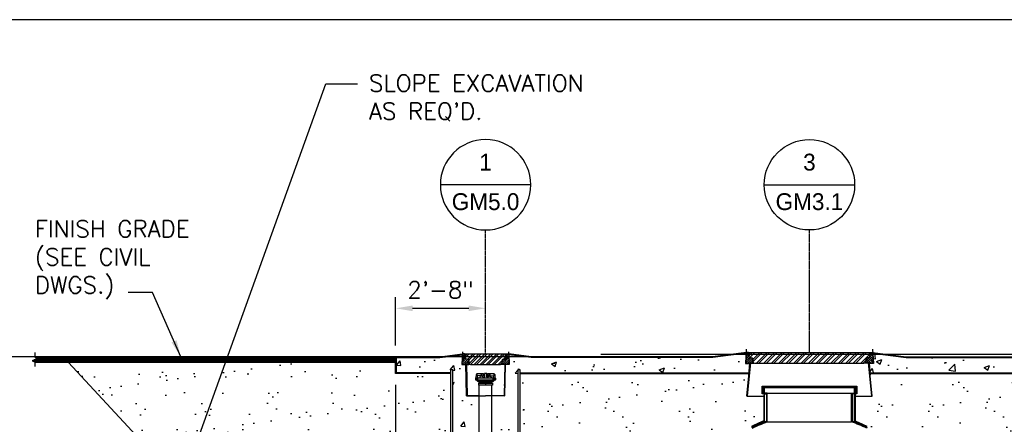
# Model space of a CAD drawing. Extents: x -169 to 7270, y -140 to 2984.
# Tile 139 of 256: x 1240 to 1591, y 396 to 540. Entities that reach past the tile are written whole.
import ezdxf
from ezdxf.enums import TextEntityAlignment as Align

# ---------------------------------------------------------------- set-up
doc = ezdxf.new("R2010")
doc.units = 0
doc.header["$MEASUREMENT"] = 0
doc.header["$PDSIZE"] = 1
doc.linetypes.add('CENTER1', pattern=[0.6625, 0.5, -0.075, 0.0125, -0.075])
doc.layers.get('0').update_dxf_attribs({"color": 255, "linetype": 'CONTINUOUS'})
doc.layers.get('DEFPOINTS').update_dxf_attribs({"linetype": 'CONTINUOUS'})
for name, color, linetype in [('ADAPTOR-RING', 3, 'CONTINUOUS'), ('BENTONITE', 3, 'CONTINUOUS'), ('CENTERLINE', 3, 'CENTER1'), ('CONCRETE-HATCH', 2, 'CONTINUOUS'), ('DIM', 3, 'CONTINUOUS'), ('FREEZE-OUTLINE-TITLES', 60, 'CONTINUOUS'), ('FRP-SUMP', 2, 'CONTINUOUS'), ('MONITOR-WELL-COVER', 2, 'CONTINUOUS'), ('MONITOR-WELL-MANHOLE', 2, 'CONTINUOUS'), ('MONITOR-WELL-MANHOLE-HATCH', 7, 'CONTINUOUS'), ('PEAGRAVEL-HATCH', 3, 'CONTINUOUS'), ('PVC-4', 4, 'CONTINUOUS'), ('TAG', 3, 'CONTINUOUS'), ('TANK-HOLE', 5, 'CONTINUOUS'), ('TANK-MANHOLE-40', 2, 'CONTINUOUS'), ('TANK-MANHOLE-COVER-40', 2, 'CONTINUOUS'), ('TANK-MANHOLE-COVER-HATCH-40', 252, 'CONTINUOUS'), ('TANK-MANHOLE-HATCH-40', 7, 'CONTINUOUS'), ('TANK-SLAB', 6, 'CONTINUOUS'), ('TEXT', 3, 'CONTINUOUS'), ('WELL-CAP', 3, 'CONTINUOUS')]:
    doc.layers.add(name, color=color, linetype=linetype)
doc.layers.add('FREEZE-LINES', color=8, linetype='CONTINUOUS', plot=False)
doc.styles.add('SIMPFRAC', font='simpfrac')
doc.styles.add('SIMPLEX', font='simplex')
doc.dimstyles.new('DIM64', dxfattribs={"dimscale": 64, "dimtxt": 0.09375, "dimasz": 0.09375, "dimexe": 0.0625, "dimexo": 0.0625, "dimgap": 0.046875, "dimtad": 1, "dimdec": 4, "dimzin": 3, "dimdsep": 46, "dimlunit": 4, "dimtxsty": 'SIMPLEX', "dimcen": 0, "dimclrd": 256, "dimclre": 256, "dimclrt": 256, "dimadec": 0, "dimazin": 0, "dimtfac": 1, "dimtdec": 4, "dimtmove": 0, "dimatfit": 3, "dimfxl": 1, "dimfrac": 2, "dimtolj": 1, "dimtzin": 0, "dimarcsym": 0})
pattern_1 = [(45, (1435.6822, 461.54994), (-0.3535534, 0.3535534), [])]

# ---------------------------------------------------------------- blocks, each defined once
blk = doc.blocks.new('KEY-DETAIL')
blk.add_line((-0.1911, 0), (0.1911, 0))
blk.add_circle((0, 0), 0.1911)
at = {"style": 'SIMPFRAC'}
for tag, p in [('DETAIL', (0, 0.1314)), ('SHEET', (0, -0.0358))]:
    blk.add_attdef(tag, text='', height=0.0781, dxfattribs=at).set_placement(p, align=Align.TOP_CENTER)
blk = doc.blocks.new('*D12')
at = {"layer": 'DEFPOINTS', "color": 0, "transparency": 16777216}
for p in [(1209.11, 420.01), (1245.62, 420.01), (1485.76, 353.51)]:
    blk.add_point(p, dxfattribs=at)
at = {"layer": 'DIM', "lineweight": -2, "transparency": 16777216}
for p, q in [((1241.62, 420.01), (1205.11, 420.01)), ((1209.11, 359.51), (1209.11, 414.01)), ((1481.76, 353.51), (1205.11, 353.51))]:
    blk.add_line(p, q, dxfattribs=at)
at = {"layer": 'DIM', "transparency": 16777216}
for points in [[(1208.11, 414.01), (1210.11, 414.01), (1209.11, 420.01)], [(1208.11, 359.51), (1210.11, 359.51), (1209.11, 353.51)]]:
    blk.add_solid(points, dxfattribs=at)
at = {"layer": 'DIM', "transparency": 16777216, "insert": (1202.54, 386.76), "char_height": 6, "attachment_point": 5, "rotation": 90, "style": 'SIMPLEX'}
blk.add_mtext('\\A1;60"', dxfattribs=at)
blk = doc.blocks.new('*D6')
at = {"layer": 'DEFPOINTS', "color": 0, "transparency": 16777216}
for p in [(1406, 437.25), (1406, 437.25), (1374, 420.01)]:
    blk.add_point(p, dxfattribs=at)
at = {"layer": 'DIM', "lineweight": -2, "transparency": 16777216}
for p, q in [((1374, 424.01), (1374, 441.25)), ((1380, 437.25), (1400, 437.25))]:
    blk.add_line(p, q, dxfattribs=at)
at = {"layer": 'DIM', "transparency": 16777216}
for points in [[(1380, 438.25), (1380, 436.25), (1374, 437.25)], [(1400, 438.25), (1400, 436.25), (1406, 437.25)]]:
    blk.add_solid(points, dxfattribs=at)
at = {"layer": 'DIM', "transparency": 16777216, "insert": (1390, 443.83), "char_height": 6, "attachment_point": 5, "style": 'SIMPLEX'}
blk.add_mtext('\\A1;2\'-8"', dxfattribs=at)
blk = doc.blocks.new('*D7')
at = {"layer": 'DEFPOINTS', "color": 0, "transparency": 16777216}
for p in [(1374, 414.01), (2010, 414.29), (1374, 136.52)]:
    blk.add_point(p, dxfattribs=at)
at = {"layer": 'DIM', "lineweight": -2, "transparency": 16777216}
for p, q in [((2010, 410.29), (2010, 132.52)), ((1374, 410.01), (1374, 132.52)), ((2004, 136.52), (1380, 136.52))]:
    blk.add_line(p, q, dxfattribs=at)
at = {"layer": 'DIM', "transparency": 16777216}
for points in [[(1380, 137.52), (1380, 135.52), (1374, 136.52)], [(2004, 137.52), (2004, 135.52), (2010, 136.52)]]:
    blk.add_solid(points, dxfattribs=at)
at = {"layer": 'DIM', "transparency": 16777216, "insert": (1692, 144.09), "char_height": 6, "attachment_point": 5, "style": 'SIMPLEX'}
blk.add_mtext('\\A1;53\'-0" (F.V. TANK SLAB)', dxfattribs=at)
blk = doc.blocks.new('*D8')
at = {"layer": 'DEFPOINTS', "color": 0, "transparency": 16777216}
for p in [(1374, 414.01), (1374, 155.02), (1422, 155.02)]:
    blk.add_point(p, dxfattribs=at)
at = {"layer": 'DIM', "lineweight": -2, "transparency": 16777216}
for p, q in [((1374, 410.01), (1374, 151.02)), ((1416, 155.02), (1380, 155.02))]:
    blk.add_line(p, q, dxfattribs=at)
at = {"layer": 'DIM', "transparency": 16777216}
for points in [[(1380, 156.02), (1380, 154.02), (1374, 155.02)], [(1416, 156.02), (1416, 154.02), (1422, 155.02)]]:
    blk.add_solid(points, dxfattribs=at)
at = {"layer": 'DIM', "transparency": 16777216, "insert": (1398, 161.59), "char_height": 6, "attachment_point": 5, "style": 'SIMPLEX'}
blk.add_mtext('\\A1;4\'-0"', dxfattribs=at)

msp = doc.modelspace()

# ---------------------------------------------------------------- hatches: boundary and pattern name
at = {"layer": 'CONCRETE-HATCH'}
h = msp.add_hatch(dxfattribs=at)
h.set_pattern_fill('AR-CONC', color=256, scale=2.67, style=0)
h.set_pattern_definition([(50, (1374.281, 417.007), (19.151, -1.6755), [2.0025, -22.0275]), (355, (1374.281, 417.007), (-3.705, 20.084), [1.602, -17.622]), (100.45, (1375.877, 416.868), (15.446, 18.408), [1.702, -18.7205]), (46.184, (1374.281, 422.347), (28.495, -4.42), [3.004, -33.041]), (96.636, (1376.656, 421.98), (24.955, 26.009), [2.553, -28.081]), (351.184, (1374.28, 422.347), (24.955, 26.01), [2.403, -26.433]), (21, (1376.951, 421.012), (15.9374, -10.75), [2.0025, -22.0275]), (326, (1376.951, 421.012), (6.497, 19.362), [1.602, -17.622]), (71.45, (1378.28, 420.117), (22.434, 8.612), [1.702, -18.7205]), (37.5, (1374.281, 417.0074), (0.3247, 8.8883), [0, -17.4084, 0, -17.889, 0, -17.6887]), (7.5, (1374.281, 417.007), (7.024, 10.5308), [0, -10.1994, 0, -17.0079, 0, -6.7417]), (327.5, (1368.327, 417.007), (14.253, -0.6022), [0, -6.675, 0, -20.826, 0, -27.6345]), (317.5, (1365.657, 417.007), (15.571, 2.6728), [0, -8.6775, 0, -13.8306, 0, -19.6245])])
h.paths.add_polyline_path([(1397.73516, 420.72205), (1389.76762, 419.72611), (1374.28125, 419.72611), (1374.28125, 414.28861), (1393.56545, 414.28861), (1393.56545, 415.39791), (1394.4092, 415.39791), (1394.4092, 394.06986), (1403.75, 394.06986), (1403.75, 406.06986), (1399.40625, 406.06986), (1399.25003, 406.06686), (1399.03576, 417.22783), (1397.55204, 417.22783)])
h = msp.add_hatch(dxfattribs=at)
h.set_pattern_fill('AR-CONC', color=256, scale=2.67, style=0)
h.set_pattern_definition([(50, (1420.25, 394.07), (19.1508, -1.6755), [2.0025, -22.0275]), (355, (1420.25, 394.07), (-3.7047, 20.0835), [1.602, -17.622]), (100.451, (1421.846, 393.93), (15.446, 18.408), [1.702, -18.7205]), (46.184, (1420.25, 399.41), (28.495, -4.4194), [3.004, -33.041]), (96.636, (1422.625, 399.042), (24.9555, 26.009), [2.553, -28.081]), (351.184, (1420.25, 399.41), (24.955, 26.009), [2.403, -26.433]), (21, (1422.92, 398.075), (15.9374, -10.75), [2.0025, -22.0275]), (326, (1422.92, 398.075), (6.4965, 19.3615), [1.602, -17.622]), (71.451, (1424.248, 397.179), (22.434, 8.6116), [1.702, -18.7205]), (37.5, (1420.25, 394.07), (0.32467, 8.88827), [0, -17.4084, 0, -17.889, 0, -17.68875]), (7.5, (1420.25, 394.07), (7.024, 10.5308), [0, -10.1994, 0, -17.0079, 0, -6.74175]), (327.5, (1414.296, 394.07), (14.25306, -0.6022), [0, -6.675, 0, -20.826, 0, -27.6345]), (317.5, (1411.626, 394.07), (15.571, 2.6728), [0, -8.6775, 0, -13.8306, 0, -19.6245])])
h.paths.add_polyline_path([(1500.12308, 417.96405), (1500.08359, 417.96405), (1500.04193, 417.72783), (1498.62567, 417.72783), (1498.80884, 421.223), (1486.8337, 419.72611), (1434.23238, 419.72611), (1414.26484, 420.72205), (1414.44796, 417.22783), (1412.96424, 417.22783), (1412.59369, 406.06686), (1412.74997, 406.06686), (1408.25, 406.06986), (1408.25, 394.06986), (1417.4717, 394.06986), (1417.4717, 415.39791), (1418.31545, 415.39791), (1418.31545, 414.28861), (1499.759, 414.28861)])
h = msp.add_hatch(dxfattribs=at)
h.set_pattern_fill('AR-CONC', color=256, scale=2.67, style=0)
h.set_pattern_definition([(50, (1542.43, 414.289), (19.1508, -1.6755), [2.0025, -22.0275]), (355, (1542.43, 414.289), (-3.7047, 20.0835), [1.602, -17.622]), (100.451, (1544.026, 414.149), (15.4462, 18.408), [1.7019, -18.7205]), (46.184, (1542.43, 419.629), (28.4953, -4.4194), [3.0038, -33.0412]), (96.636, (1544.804, 419.26), (24.9555, 26.009), [2.553, -28.0807]), (351.184, (1542.43, 419.63), (24.9555, 26.009), [2.403, -26.433]), (21, (1545.1, 418.294), (15.9374, -10.75), [2.0025, -22.0275]), (326, (1545.1, 418.294), (6.4965, 19.3615), [1.602, -17.622]), (71.451, (1546.428, 417.398), (22.434, 8.6116), [1.7019, -18.7205]), (37.5, (1542.43, 414.2886), (0.32467, 8.88827), [0, -17.4084, 0, -17.889, 0, -17.68875]), (7.5, (1542.43, 414.289), (7.02396, 10.5308), [0, -10.1994, 0, -17.0079, 0, -6.74175]), (327.5, (1536.4756, 414.2886), (14.25306, -0.6022), [0, -6.675, 0, -20.826, 0, -27.6345]), (317.5, (1533.806, 414.289), (15.5711, 2.6728), [0, -8.6775, 0, -13.8306, 0, -19.6245])])
h.paths.add_polyline_path([(1688.35044, 419.8399), (1687.87127, 419.8399), (1687.6358, 420.71738), (1679.70563, 419.72611), (1555.68812, 419.72611), (1543.72059, 421.22205), (1543.90371, 417.72783), (1542.4297, 417.72783), (1542.77038, 414.28861), (1688.35044, 414.28861)])
at = {"layer": 'FRP-SUMP'}
h = msp.add_hatch(color=256, dxfattribs=at)
edge = h.paths.add_edge_path()
edge.add_ellipse((1504.87835, 408.06131), major_axis=(0, 0.2), ratio=0.720859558, start_angle=-71.0318319, end_angle=77.3217889, ccw=False)
edge.add_line((1505.01469, 408.12631), (1505.01469, 407.9963))
edge.add_ellipse((1504.87835, 408.06131), major_axis=(0, 0.2), ratio=0.720859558, start_angle=102.6782111, end_angle=251.0318319, ccw=False)
edge.add_line((1504.73769, 408.01741), (1504.73769, 408.1052))
h = msp.add_hatch(color=256, dxfattribs=at)
edge = h.paths.add_edge_path()
edge.add_ellipse((1537.65103, 408.06131), major_axis=(0, 0.2), ratio=0.720859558, start_angle=282.6782111, end_angle=431.0318319)
edge.add_line((1537.51469, 408.12631), (1537.51469, 407.9963))
edge.add_ellipse((1537.65103, 408.06131), major_axis=(0, 0.2), ratio=0.720859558, start_angle=108.9681681, end_angle=257.3217889)
edge.add_line((1537.79169, 408.01741), (1537.79169, 408.1052))
at = {"layer": 'MONITOR-WELL-MANHOLE-HATCH'}
h = msp.add_hatch(dxfattribs=at)
h.set_pattern_fill('LINE', color=256, scale=4, angle=45, style=0)
h.set_pattern_definition(pattern_1)
h.paths.add_polyline_path([(1400.01742, 418.68422, 0.324919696), (1399.72616, 419.0439), (1398.86003, 419.27598, -0.315298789), (1398.68585, 419.48356), (1398.61626, 420.27901), (1398.53752, 420.41539), (1398.53752, 420.63334), (1398.48304, 420.94229, 0.363970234), (1398.4055, 421.00736), (1397.75011, 421.00736), (1397.55204, 417.22783), (1398.9683, 417.22783), (1399.00996, 417.46405), (1399.24618, 417.46405), (1399.28783, 417.22783), (1400.09375, 417.22783)])
h = msp.add_hatch(dxfattribs=at)
h.set_pattern_fill('STEEL', color=256, scale=12, angle=90, style=0)
h.set_pattern_definition([(45, (1376.3178, 461.55), (1.06066, -1.06066), []), (45, (1377.0678, 461.55), (1.06066, -1.06066), [])])
edge = h.paths.add_edge_path()
edge.add_line((1400.79579, 417.08019), (1411.20421, 417.08019))
edge.add_arc((1411.20421, 417.67074), 0.59055, 270, 357.0001562)
edge.add_line((1411.79395, 417.63984), (1411.85313, 418.76904))
edge.add_arc((1412.08902, 418.75668), 0.23622, 465, 537.0001562, ccw=False)
edge.add_line((1412.02789, 418.98485), (1412.9805, 419.2401))
edge.add_arc((1412.87861, 419.62039), 0.3937, 285, 353.6889707)
edge.add_line((1413.26992, 419.57711), (1413.32469, 420.07232))
edge.add_line((1413.32469, 420.07232), (1413.00973, 420.07232))
edge.add_line((1413.00973, 420.07232), (1413.00973, 420.54476))
edge.add_line((1413.00973, 420.54476), (1413.42311, 420.54476))
edge.add_line((1413.42311, 420.54476), (1413.42311, 420.91877))
edge.add_line((1413.42311, 420.91877), (1413.37197, 421.00736))
edge.add_line((1413.37197, 421.00736), (1398.62803, 421.00736))
edge.add_line((1398.62803, 421.00736), (1398.57689, 420.91877))
edge.add_line((1398.57689, 420.91877), (1398.57689, 420.54476))
edge.add_line((1398.57689, 420.54476), (1398.99027, 420.54476))
edge.add_line((1398.99027, 420.54476), (1398.99027, 420.07232))
edge.add_line((1398.99027, 420.07232), (1398.67531, 420.07232))
edge.add_line((1398.67531, 420.07232), (1398.73008, 419.57711))
edge.add_arc((1399.12139, 419.62039), 0.3937, 186.3110293, 255)
edge.add_line((1399.0195, 419.2401), (1399.97211, 418.98485))
edge.add_arc((1399.91098, 418.75668), 0.23622, 362.9998438, 435, ccw=False)
edge.add_line((1400.14687, 418.76904), (1400.20605, 417.63984))
edge.add_arc((1400.79579, 417.67074), 0.59055, 182.9998438, 270)
h = msp.add_hatch(dxfattribs=at)
h.set_pattern_fill('LINE', color=256, scale=4, angle=45, style=0)
h.set_pattern_definition(pattern_1)
h.paths.add_polyline_path([(1414.24989, 421.00736), (1413.5945, 421.00736, 0.363970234), (1413.51696, 420.94229), (1413.46248, 420.63334), (1413.46248, 420.41539), (1413.38374, 420.27901), (1413.31415, 419.48356, -0.315298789), (1413.13997, 419.27598), (1412.27384, 419.0439, 0.324919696), (1411.98258, 418.68422), (1411.90625, 417.22783), (1412.71217, 417.22783), (1412.75382, 417.46405), (1412.95055, 417.46405), (1412.99004, 417.46405), (1413.0317, 417.22783), (1414.44796, 417.22783)])
at = {"layer": 'PEAGRAVEL-HATCH'}
h = msp.add_hatch(dxfattribs=at)
h.set_pattern_fill('AR-SAND', color=256, scale=7.5, style=0)
h.set_pattern_definition([(37.5, (1257.156, 290.516), (-0.47245, 14.4512), [0, -11.4, 0, -12.75, 0, -12.1875]), (7.5, (1257.156, 290.516), (13.2733, 21.166), [0, -6.15, 0, -10.275, 0, -3.9375]), (327.5, (1247.931, 290.516), (23.3561, 0.04244), [0, -3.75, 0, -13.5, 0, -17.625]), (317.5, (1247.93, 290.516), (22.546, 6.5826), [0, -1.875, 0, -8.85, 0, -10.125])])
h.paths.add_polyline_path([(1393.10478, 414.00736), (1373.53933, 414.00736), (1373.53933, 418.00736), (1257.15573, 418.00736), (1308.37605, 362.66631), (1311.53804, 357.93595), (1312.57476, 354.25678), (1314.18167, 350.05201), (1316.2551, 345.32165), (1318.38037, 339.5401), (1321.024, 331.13056), (1323.6158, 325.8746), (1325.8981, 321.72538), (1326.77778, 319.56745), (1327.8145, 316.93948), (1329.42141, 314.3115), (1332.06504, 309.05554), (1333.62012, 304.85077), (1335.54277, 299.69604), (1337.43154, 293.87147), (1338.7536, 291.10408), (1338.99514, 290.51592), (1403.28933, 290.51592), (1403.28933, 382.06986), (1393.10478, 382.06986)])
h.paths.add_polyline_path([(1341.73044, 303.54366), (1400.73044, 303.54366), (1400.73044, 322.54366), (1341.73044, 322.54366)], flags=24)
h = msp.add_hatch(dxfattribs=at)
h.set_pattern_fill('AR-SAND', color=256, scale=7.5, style=0)
h.set_pattern_definition([(37.5, (1420.25, 381.755), (-0.4725, 14.4512), [0, -11.4, 0, -12.75, 0, -12.1875]), (7.5, (1420.25, 381.755), (13.2733, 21.166), [0, -6.15, 0, -10.275, 0, -3.9375]), (327.5, (1411.025, 381.755), (23.356, 0.0424), [0, -3.75, 0, -13.5, 0, -17.625]), (317.5, (1411.025, 381.755), (22.546, 6.5826), [0, -1.875, 0, -8.85, 0, -10.125])])
edge = h.paths.add_edge_path()
edge.add_line((1505.01432, 405.97611), (1499.12406, 405.97611))
edge.add_line((1499.12406, 405.97611), (1498.93558, 405.97611))
edge.add_line((1498.93558, 405.97611), (1499.73114, 414.00736))
edge.add_line((1499.73114, 414.00736), (1418.31545, 414.00736))
edge.add_line((1418.31545, 414.00736), (1418.31545, 382.06986))
edge.add_line((1418.31545, 382.06986), (1420.25, 382.06986))
edge.add_line((1420.25, 382.06986), (1420.25, 381.75504))
edge.add_line((1420.25, 381.75504), (1499.55757, 381.75504))
edge.add_line((1499.55757, 381.75504), (1499.55757, 393.70049))
edge.add_arc((1501.25757, 393.70049), 1.7, 105.5631391, 180, ccw=False)
edge.add_arc((1558.92828, 268.25983), 139.74129, 112.6955788, 114.5798006, ccw=False)
edge.add_line((1505.01122, 397.18065), (1505.01432, 405.97611))
h = msp.add_hatch(dxfattribs=at)
h.set_pattern_fill('AR-SAND', color=256, scale=7.5, style=0)
h.set_pattern_definition([(37.5, (1537.515, 381.755), (-0.4725, 14.451), [0, -11.4, 0, -12.75, 0, -12.1875]), (7.5, (1537.515, 381.755), (13.273, 21.166), [0, -6.15, 0, -10.275, 0, -3.9375]), (327.5, (1528.29, 381.755), (23.356, 0.0424), [0, -3.75, 0, -13.5, 0, -17.625]), (317.5, (1528.29, 381.755), (22.546, 6.583), [0, -1.875, 0, -8.85, 0, -10.125])])
h.paths.add_polyline_path([(1555.68812, 414.00736), (1542.79824, 414.00736), (1543.5938, 405.97611), (1543.40531, 405.97611), (1537.51506, 405.97611), (1537.51816, 397.18065, -0.008221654), (1541.72792, 395.33816, -0.336716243), (1542.97181, 393.70049), (1542.97181, 381.75504), (1555.68812, 381.75504)])
h = msp.add_hatch(dxfattribs=at)
h.set_pattern_fill('AR-SAND', color=256, scale=7.5, style=0)
h.set_pattern_definition([(37.5, (1555.688, 381.755), (-0.4725, 14.4512), [0, -11.4, 0, -12.75, 0, -12.1875]), (7.5, (1555.688, 381.755), (13.2733, 21.166), [0, -6.15, 0, -10.275, 0, -3.9375]), (327.5, (1546.463, 381.755), (23.3561, 0.0424), [0, -3.75, 0, -13.5, 0, -17.625]), (317.5, (1546.463, 381.755), (22.546, 6.5826), [0, -1.875, 0, -8.85, 0, -10.125])])
h.paths.add_polyline_path([(1679.00358, 414.00736), (1555.68812, 414.00736), (1555.68812, 381.75504), (1679.00358, 381.75504)])
h = msp.add_hatch(dxfattribs=at)
h.set_pattern_fill('AR-SAND', color=256, scale=7.5, style=0)
h.set_pattern_definition([(37.5, (1542.958, 351.507), (-0.47245, 14.4512), [0, -11.4, 0, -12.75, 0, -12.1875]), (7.5, (1542.958, 351.507), (13.2733, 21.166), [0, -6.15, 0, -10.275, 0, -3.9375]), (327.5, (1533.733, 351.507), (23.3561, 0.0424), [0, -3.75, 0, -13.5, 0, -17.625]), (317.5, (1533.733, 351.507), (22.546, 6.5826), [0, -1.875, 0, -8.85, 0, -10.125])])
h.paths.add_polyline_path([(1695.50755, 370.41399, -0.332318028), (1692.64159, 374.24987), (1692.64159, 400.55842), (1692.36379, 400.55842), (1692.36379, 404.33631), (1692.64159, 404.33631), (1692.64159, 409.69624), (1691.14122, 409.69624), (1691.14122, 408.79076), (1691.41902, 408.79076), (1691.41902, 405.01287), (1691.14122, 405.01287), (1691.14122, 370.77028, -0.414213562), (1687.14122, 366.77028), (1545.21745, 366.77028), (1545.21745, 366.37309), (1545.03183, 366.37309), (1545.03183, 366.41912), (1544.47495, 366.41912), (1544.47495, 366.37309), (1543.96431, 366.33738), (1543.96431, 365.9245), (1543.84056, 365.02731), (1543.22181, 365.02731), (1543.22181, 359.00736, 0.414213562), (1542.97181, 358.75736), (1542.97181, 357.75736), (1543.84102, 357.75736), (1544.07754, 357.75736), (1543.34101, 356.44212), (1543.34101, 356.04377, -0.414213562), (1543.09101, 355.79377), (1542.95755, 355.79377), (1542.95755, 351.50736), (1550.75755, 351.50736), (1551.75755, 353.50736), (1556.75755, 353.50736), (1557.75755, 351.50736), (1567.25755, 351.50736), (1568.25755, 353.50736), (1573.25755, 353.50736), (1574.25755, 351.50736), (1583.75755, 351.50736), (1584.75755, 353.50736), (1589.75755, 353.50736), (1590.75755, 351.50736), (1600.25755, 351.50736), (1601.25755, 353.50736), (1606.25755, 353.50736), (1607.25755, 351.50736), (1616.75755, 351.50736), (1617.75755, 353.50736), (1622.75755, 353.50736), (1623.75755, 351.50736), (1633.25755, 351.50736), (1634.25755, 353.50736), (1639.25755, 353.50736), (1640.25755, 351.50736), (1653.25755, 351.50736), (1654.25755, 353.50736), (1659.25755, 353.50736), (1660.25755, 351.50736), (1669.75755, 351.50736), (1670.75755, 353.50736), (1675.75755, 353.50736), (1676.75755, 351.50736), (1677.50756, 351.50736), (1677.50756, 351.75864), (1678.48256, 351.75864, 0.384851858), (1678.75755, 352.00867, 0.428474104), (1679.75936, 353.05418, -0.427581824), (1681.50754, 354.88363, -0.414102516), (1683.25755, 353.1343), (1683.25761, 352.97435, 0.414310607), (1684.25868, 352.00866, 0.387818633), (1684.53255, 351.75864), (1685.50755, 351.75864), (1685.50755, 351.50736), (1686.25755, 351.50736), (1687.25755, 353.50736), (1692.25755, 353.50736), (1693.25755, 351.50736), (1694.60835, 351.50736), (1694.60835, 351.85816, 0.414213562), (1695.25755, 352.50736), (1695.50755, 352.50736)])
at = {"layer": 'TANK-MANHOLE-COVER-HATCH-40'}
h = msp.add_hatch(dxfattribs=at)
h.set_pattern_fill('ANSI32', color=256, scale=5, style=0)
h.set_pattern_definition([(45, (1499.6505, 417.5802), (-1.325825, 1.325825), []), (45, (1500.5344, 417.5802), (-1.325825, 1.325825), [])])
edge = h.paths.add_edge_path()
edge.add_line((1540.65996, 417.58019), (1501.86942, 417.58019))
edge.add_arc((1501.86942, 418.17074), 0.59055, 182.9998438, 270, ccw=False)
edge.add_line((1501.27968, 418.13984), (1501.2205, 419.26904))
edge.add_arc((1500.98461, 419.25668), 0.23622, 2.9998438, 75)
edge.add_line((1501.04574, 419.48485), (1500.09313, 419.7401))
edge.add_arc((1500.19502, 420.12039), 0.3937, 186.3110293, 255, ccw=False)
edge.add_line((1499.80371, 420.07711), (1499.74894, 420.57232))
edge.add_line((1499.74894, 420.57232), (1500.0639, 420.57232))
edge.add_line((1500.0639, 420.57232), (1500.0639, 421.04476))
edge.add_line((1500.0639, 421.04476), (1499.65052, 421.04476))
edge.add_line((1499.65052, 421.04476), (1499.65052, 421.41877))
edge.add_line((1499.65052, 421.41877), (1499.70166, 421.50736))
edge.add_line((1499.70166, 421.50736), (1542.82772, 421.50736))
edge.add_line((1542.82772, 421.50736), (1542.87886, 421.41877))
edge.add_line((1542.87886, 421.41877), (1542.87886, 421.04476))
edge.add_line((1542.87886, 421.04476), (1542.46548, 421.04476))
edge.add_line((1542.46548, 421.04476), (1542.46548, 420.57232))
edge.add_line((1542.46548, 420.57232), (1542.78044, 420.57232))
edge.add_line((1542.78044, 420.57232), (1542.72567, 420.07711))
edge.add_arc((1542.33435, 420.12039), 0.3937, 285, 353.6889707, ccw=False)
edge.add_line((1542.43625, 419.7401), (1541.48363, 419.48485))
edge.add_arc((1541.54477, 419.25668), 0.23622, 105, 177.0001562)
edge.add_line((1541.30888, 419.26904), (1541.2497, 418.13984))
edge.add_arc((1540.65996, 418.17074), 0.59055, 270, 357.0001562, ccw=False)
at = {"layer": 'TANK-MANHOLE-HATCH-40', "linetype": 'Continuous'}
h = msp.add_hatch(dxfattribs=at)
h.set_pattern_fill('LINE', color=256, scale=4, angle=45, style=0)
h.set_pattern_definition([(45, (-3.61426, -564.00736), (-0.35355339, 0.35355339), [])])
h.paths.add_polyline_path([(1498.82374, 421.50736), (1499.47913, 421.50736, -0.363970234), (1499.55667, 421.44229), (1499.61115, 421.13334), (1499.61115, 420.91539), (1499.68989, 420.77901), (1499.75948, 419.98356, 0.315298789), (1499.93366, 419.77598), (1500.79979, 419.5439, -0.324919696), (1501.09105, 419.18422), (1501.16738, 417.72783), (1500.36146, 417.72783), (1500.31981, 417.96405), (1500.10745, 417.96405), (1500.08359, 417.96405), (1500.04193, 417.72783), (1498.62567, 417.72783)])
h = msp.add_hatch(dxfattribs=at)
h.set_pattern_fill('LINE', color=256, scale=4, angle=135, style=0)
h.set_pattern_definition([(135, (-3.61426, -564.00736), (-0.35355339, -0.35355339), [])])
h.paths.add_polyline_path([(1543.70563, 421.50736), (1543.05025, 421.50736, 0.363970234), (1542.97271, 421.44229), (1542.91823, 421.13334), (1542.91823, 420.91539), (1542.83949, 420.77901), (1542.7699, 419.98356, -0.315298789), (1542.59572, 419.77598), (1541.72959, 419.5439, 0.324919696), (1541.43833, 419.18422), (1541.362, 417.72783), (1542.16792, 417.72783), (1542.20957, 417.96405), (1542.42192, 417.96405), (1542.44579, 417.96405), (1542.48745, 417.72783), (1543.90371, 417.72783)])
at = {"layer": 'TANK-SLAB'}
for points in [[(1397.73516, 420.72205), (1397.75011, 421.00736), (1389.75011, 420.00736), (1374, 420.00736), (1374, 414.00736), (1393.56545, 414.00736), (1393.56545, 414.28861), (1374.28125, 414.28861), (1374.28125, 419.72611), (1389.76762, 419.72611)], [(1687.7792, 420.7319), (1687.71532, 421.00736), (1679.51855, 420.00736), (1555.70563, 420.00736), (1543.70563, 421.50736), (1543.72059, 421.22205), (1555.68812, 419.72611), (1679.51855, 419.72611)], [(1688.46093, 414.28861), (1542.77038, 414.28861), (1542.79824, 414.00736), (1688.46093, 414.00736)]]:
    msp.add_hatch(color=256, dxfattribs=at).paths.add_polyline_path(points)
h = msp.add_hatch(color=256, dxfattribs=at)
h.paths.add_polyline_path([(1447.06965, 419.72611), (1447.06965, 420.00736), (1422.24989, 420.00736), (1414.24989, 421.00736), (1414.26484, 420.72205), (1422.23238, 419.72611)])
h.paths.add_polyline_path([(1447.26251, 420.00736), (1447.26251, 419.72611), (1486.8337, 419.72611), (1498.68759, 421.20784), (1498.70374, 421.4933), (1486.81619, 420.00736)])
h = msp.add_hatch(color=256, dxfattribs=at)
h.paths.add_polyline_path([(1447.06965, 414.00736), (1447.06965, 414.28861), (1418.31545, 414.28861), (1418.31545, 414.00736)])
h.paths.add_polyline_path([(1447.26251, 414.28861), (1447.26251, 414.00736), (1499.64493, 414.00736), (1499.67168, 414.28861)])

# ---------------------------------------------------------------- linework, layer by layer
at = {"layer": 'ADAPTOR-RING', "color": 7}
for p, q in [((1408.42628, 410.6562), (1403.57372, 410.6562)), ((1403.74916, 410.82968), (1408.25084, 410.82968)), ((1403.8742, 411.39907), (1408.1258, 411.39907)), ((1403.8742, 411.0462), (1408.1258, 411.0462))]:
    msp.add_line(p, q, dxfattribs=at)
at = {"layer": 'ADAPTOR-RING', "linetype": 'Continuous'}
msp.add_line((1403.57372, 410.6562), (1408.42628, 410.6562), dxfattribs=at)
at = {"layer": 'ADAPTOR-RING'}
msp.add_lwpolyline([(1403.70297, 411.64269), (1408.29757, 411.64269), (1408.25027, 411.61526), (1408.29757, 411.64269), (1408.25039, 411.61533, 0.26744243), (1408.1258, 411.39907), (1408.1258, 411.0462, 0.267926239), (1408.25078, 410.82971), (1408.36379, 410.76445, -0.267926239), (1408.42628, 410.6562), (1408.42628, 409.83827), (1403.57372, 409.83827), (1403.57372, 410.6562, -0.267926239), (1403.63621, 410.76445), (1403.74922, 410.82971, 0.267926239), (1403.8742, 411.0462), (1403.8742, 411.39907, 0.26744243), (1403.74961, 411.61533), (1403.70243, 411.64269), (1403.74973, 411.61526), (1403.70243, 411.64269)], format="xyb", dxfattribs=at)
at = {"layer": 'ADAPTOR-RING', "linetype": 'Continuous'}
msp.add_lwpolyline([(1406.10892, 410.24733), (1406.05446, 410.34166), (1405.94554, 410.34166), (1405.89108, 410.24733), (1405.94554, 410.15301), (1406.05446, 410.15301)], close=True, dxfattribs=at)
at = {"layer": 'BENTONITE', "linetype": 'Continuous'}
for points in [[(1394.4092, 382.06986), (1394.4092, 415.39791), (1393.56545, 415.39791), (1393.56545, 382.06986), (1403.75, 382.06986)], [(1408.25, 382.06986), (1418.31545, 382.06986), (1418.31545, 415.39791), (1417.4717, 415.39791), (1417.4717, 382.06986)]]:
    msp.add_lwpolyline(points, dxfattribs=at)
at = {"layer": 'CENTERLINE'}
msp.add_line((1521.26469, 421.50736), (1521.26469, 465.14738), dxfattribs=at)
at = {"layer": 'CENTERLINE', "linetype": 'CENTER1', "ltscale": 0.5}
msp.add_lwpolyline([(1406, 421.00736), (1406, 465.14738)], dxfattribs=at)
at = {"layer": 'DEFPOINTS'}
for points in [[(1397.78657, 421.70302), (1397.55204, 417.22783), (1399.03576, 417.22783), (1399.25003, 406.06686), (1399.40625, 406.06986), (1406, 406.06986)], [(1414.21343, 421.70302), (1414.44796, 417.22783), (1412.96424, 417.22783), (1412.74997, 406.06686), (1412.59375, 406.06986), (1406, 406.06986)], [(1498.77466, 422.74669), (1498.48472, 417.62275), (1499.98878, 417.62275), (1499.60822, 413.62135)], [(1543.75471, 422.74669), (1544.04466, 417.62275), (1542.5406, 417.62275), (1542.92116, 413.62135)]]:
    msp.add_lwpolyline(points, dxfattribs=at)
at = {"layer": 'FREEZE-LINES', "linetype": 'Continuous'}
for p, q in [((1956.83545, 420.82382), (1447.06965, 420.82382)), ((1447.06965, 420.00736), (1164, 420.00736))]:
    msp.add_line(p, q, dxfattribs=at)
at = {"layer": 'FREEZE-OUTLINE-TITLES', "linetype": 'Continuous'}
msp.add_lwpolyline([(2220, 540.00736), (1176, 540.00736), (1176, 0), (2220, 0)], close=True, dxfattribs=at)
at = {"layer": 'FRP-SUMP', "color": 7, "linetype": 'Continuous'}
for p, q in [((1505.26469, 409.01569), (1537.26469, 409.01569)), ((1506.26469, 407.01569), (1536.26469, 407.01569)), ((1506.26469, 396.87518), (1536.26469, 396.87518))]:
    msp.add_line(p, q, dxfattribs=at)
at = {"layer": 'FRP-SUMP'}
for points in [[(1500.67031, 395.02624, -0.009046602), (1505.26469, 396.96271), (1505.26469, 406.76569), (1506.01469, 406.76569), (1506.01469, 397.04546, 0.010367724), (1500.75131, 394.84338, 0.29672907)], [(1500.85257, 394.6148, -0.010677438), (1506.26469, 396.87518), (1506.26469, 407.01569), (1505.26469, 407.01569), (1505.26469, 409.01569), (1505.01469, 409.01569), (1505.01469, 408.83881, -0.414213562), (1504.95469, 408.77881), (1504.88469, 408.77881, 0.414213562), (1504.82469, 408.71881), (1504.82469, 408.51319, 0.414213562), (1504.88719, 408.45069), (1504.94969, 408.45069, -0.386768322), (1505.01469, 408.38819), (1505.01469, 407.63819, -0.386768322), (1504.94969, 407.57569), (1504.88719, 407.57569, 0.414213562), (1504.82469, 407.51319), (1504.82469, 407.13819, 0.414213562), (1504.88719, 407.07569), (1504.95469, 407.07569, -0.414213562), (1505.01469, 407.01569), (1505.01122, 397.18065, 0.008221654), (1500.80146, 395.33816, 0.336716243)], [(1541.67681, 394.6148, 0.010677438), (1536.26469, 396.87518), (1536.26469, 407.01569), (1537.26469, 407.01569), (1537.26469, 409.01569), (1537.51469, 409.01569), (1537.51469, 408.83881, 0.414213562), (1537.57469, 408.77881), (1537.64469, 408.77881, -0.414213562), (1537.70469, 408.71881), (1537.70469, 408.51319, -0.414213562), (1537.64219, 408.45069), (1537.57969, 408.45069, 0.386768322), (1537.51469, 408.38819), (1537.51469, 407.63819, 0.386768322), (1537.57969, 407.57569), (1537.64219, 407.57569, -0.414213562), (1537.70469, 407.51319), (1537.70469, 407.13819, -0.414213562), (1537.64219, 407.07569), (1537.57469, 407.07569, 0.414213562), (1537.51469, 407.01569), (1537.51816, 397.18065, -0.008221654), (1541.72792, 395.33816, -0.336716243)], [(1541.85906, 395.02624, 0.009046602), (1537.26469, 396.96271), (1537.26469, 406.76569), (1536.51469, 406.76569), (1536.51469, 397.04546, -0.010367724), (1541.77806, 394.84338, -0.29672907)]]:
    msp.add_lwpolyline(points, format="xyb", dxfattribs=at)
msp.add_lwpolyline([(1504.38756, 406.77449), (1504.38756, 409.49897), (1538.14182, 409.49897), (1538.14182, 406.77449), (1537.9832, 406.77449), (1537.79169, 406.93519), (1537.79169, 409.14884), (1504.73769, 409.14884), (1504.73769, 406.93519), (1504.54618, 406.77449), (1504.38756, 406.77449)], dxfattribs=at)
at = {"layer": 'FRP-SUMP', "extrusion": (0, 0, -1)}
msp.add_ellipse((1504.87835, 408.06131), major_axis=(0, 0.2), ratio=0.720859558, dxfattribs=at)
at = {"layer": 'FRP-SUMP'}
msp.add_ellipse((1537.65103, 408.06131), major_axis=(0, 0.2), ratio=0.720859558, dxfattribs=at)
at = {"layer": 'MONITOR-WELL-COVER', "linetype": 'Continuous'}
msp.add_lwpolyline([(1411.20421, 417.08019), (1400.79579, 417.08019, -0.398960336), (1400.20605, 417.63984), (1400.14687, 418.76904, 0.32492045), (1399.97211, 418.98485), (1399.0195, 419.2401, -0.309020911), (1398.73008, 419.57711), (1398.67531, 420.07232), (1398.99027, 420.07232), (1398.99027, 420.54476), (1398.57689, 420.54476), (1398.57689, 420.91877), (1398.62803, 421.00736), (1413.37197, 421.00736), (1413.42311, 420.91877), (1413.42311, 420.54476), (1413.00973, 420.54476), (1413.00973, 420.07232), (1413.32469, 420.07232), (1413.26992, 419.57711, -0.309020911), (1412.9805, 419.2401), (1412.02789, 418.98485, 0.32492045), (1411.85313, 418.76904), (1411.79395, 417.63984, -0.398960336)], format="xyb", close=True, dxfattribs=at)
at = {"layer": 'MONITOR-WELL-MANHOLE', "color": 7, "linetype": 'Continuous'}
for p, q in [((1403.75, 406.06986), (1399.40625, 406.06986)), ((1412.59375, 406.06986), (1408.25, 406.06986))]:
    msp.add_line(p, q, dxfattribs=at)
at = {"layer": 'MONITOR-WELL-MANHOLE', "linetype": 'Continuous'}
for points in [[(1399.24618, 417.46405), (1399.28783, 417.22783), (1400.09375, 417.22783), (1400.01742, 418.68422, 0.324919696), (1399.72616, 419.0439), (1398.86003, 419.27598, -0.315298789), (1398.68585, 419.48356), (1398.61626, 420.27901), (1398.53752, 420.41539), (1398.53752, 420.63334), (1398.48304, 420.94229, 0.363970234), (1398.4055, 421.00736), (1397.75011, 421.00736), (1397.55204, 417.22783), (1398.9683, 417.22783), (1399.00996, 417.46405)], [(1412.75382, 417.46405), (1412.71217, 417.22783), (1411.90625, 417.22783), (1411.98258, 418.68422, -0.324919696), (1412.27384, 419.0439), (1413.13997, 419.27598, 0.315298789), (1413.31415, 419.48356), (1413.38374, 420.27901), (1413.46248, 420.41539), (1413.46248, 420.63334), (1413.51696, 420.94229, -0.363970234), (1413.5945, 421.00736), (1414.24989, 421.00736), (1414.44796, 417.22783), (1413.0317, 417.22783), (1412.99004, 417.46405)]]:
    msp.add_lwpolyline(points, format="xyb", close=True, dxfattribs=at)
for points in [[(1399.1875, 417.46405), (1399.40625, 406.06986), (1399.25003, 406.06686), (1399.03128, 417.46105)], [(1412.8125, 417.46405), (1412.59375, 406.06986), (1412.74997, 406.06686), (1412.96872, 417.46105)]]:
    msp.add_lwpolyline(points, close=True, dxfattribs=at)
at = {"layer": 'PVC-4'}
for p, q in [((1403.75, 206.67857), (1403.75, 409.83827)), ((1408.25, 206.67857), (1408.25, 409.83827))]:
    msp.add_line(p, q, dxfattribs=at)
at = {"layer": 'TANK-HOLE', "linetype": 'Continuous'}
msp.add_lwpolyline([(1308.83672, 362.66631), (1257.6164, 418.00736)], dxfattribs=at)
at = {"layer": 'TANK-MANHOLE-40', "color": 7}
for p, q in [((1499.47913, 421.50736), (1543.05025, 421.50736)), ((1501.16738, 417.72783), (1501.47881, 417.72783)), ((1541.362, 417.72783), (1541.05057, 417.72783))]:
    msp.add_line(p, q, dxfattribs=at)
at = {"layer": 'TANK-MANHOLE-40', "color": 7, "linetype": 'Continuous'}
for p, q in [((1499.12406, 405.97611), (1505.01432, 405.97611)), ((1537.51506, 405.97611), (1543.40531, 405.97611))]:
    msp.add_line(p, q, dxfattribs=at)
at = {"layer": 'TANK-MANHOLE-40', "linetype": 'Continuous'}
for points in [[(1500.31981, 417.96405), (1500.36146, 417.72783), (1501.16738, 417.72783), (1501.09105, 419.18422, 0.324919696), (1500.79979, 419.5439), (1499.93366, 419.77598, -0.315298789), (1499.75948, 419.98356), (1499.68989, 420.77901), (1499.61115, 420.91539), (1499.61115, 421.13334), (1499.55667, 421.44229, 0.363970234), (1499.47913, 421.50736), (1498.82374, 421.50736), (1498.62567, 417.72783), (1500.04193, 417.72783), (1500.08359, 417.96405)], [(1542.20957, 417.96405), (1542.16792, 417.72783), (1541.362, 417.72783), (1541.43833, 419.18422, -0.324919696), (1541.72959, 419.5439), (1542.59572, 419.77598, 0.315298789), (1542.7699, 419.98356), (1542.83949, 420.77901), (1542.91823, 420.91539), (1542.91823, 421.13334), (1542.97271, 421.44229, -0.363970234), (1543.05025, 421.50736), (1543.70563, 421.50736), (1543.90371, 417.72783), (1542.48745, 417.72783), (1542.44579, 417.96405)]]:
    msp.add_lwpolyline(points, format="xyb", close=True, dxfattribs=at)
for points in [[(1500.31156, 417.96405), (1499.12406, 405.97611), (1498.93558, 405.97611), (1500.12308, 417.96405)], [(1542.21781, 417.96405), (1543.40531, 405.97611), (1543.5938, 405.97611), (1542.4063, 417.96405)]]:
    msp.add_lwpolyline(points, close=True, dxfattribs=at)
at = {"layer": 'TANK-MANHOLE-COVER-40', "linetype": 'Continuous'}
msp.add_lwpolyline([(1540.65996, 417.58019), (1501.86942, 417.58019, -0.398960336), (1501.27968, 418.13984), (1501.2205, 419.26904, 0.32492045), (1501.04574, 419.48485), (1500.09313, 419.7401, -0.309020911), (1499.80371, 420.07711), (1499.74894, 420.57232), (1500.0639, 420.57232), (1500.0639, 421.04476), (1499.65052, 421.04476), (1499.65052, 421.41877), (1499.70166, 421.50736), (1542.82772, 421.50736), (1542.87886, 421.41877), (1542.87886, 421.04476), (1542.46548, 421.04476), (1542.46548, 420.57232), (1542.78044, 420.57232), (1542.72567, 420.07711, -0.309020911), (1542.43625, 419.7401), (1541.48363, 419.48485, 0.32492045), (1541.30888, 419.26904), (1541.2497, 418.13984, -0.398960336)], format="xyb", close=True, dxfattribs=at)
at = {"layer": 'TANK-SLAB', "color": 7}
for p, q in [((1374, 418.60111), (1244.66106, 418.60111)), ((1374, 418.88236), (1245.31601, 418.88236)), ((1374, 418.31986), (1245.33696, 418.31986)), ((1374, 420.00736), (1245.6164, 420.00736)), ((1374, 418.00736), (1245.6164, 418.00736)), ((1374, 419.72611), (1245.82075, 419.72611)), ((1374, 419.16361), (1245.9919, 419.16361)), ((1374, 419.44486), (1246.49664, 419.44486))]:
    msp.add_line(p, q, dxfattribs=at)
at = {"layer": 'TANK-SLAB'}
for p, q in [((1418.31545, 414.28861), (1447.06965, 414.28861)), ((1418.31545, 414.00736), (1447.06965, 414.00736)), ((1447.06965, 414.28861), (1499.759, 414.28861)), ((1447.06965, 414.00736), (1499.73114, 414.00736)), ((1542.77038, 414.28861), (1688.40664, 414.28861)), ((1542.79824, 414.00736), (1688.40664, 414.00736))]:
    msp.add_line(p, q, dxfattribs=at)
at = {"layer": 'TANK-SLAB', "linetype": 'Continuous'}
msp.add_lwpolyline([(1245.6164, 421.50736), (1245.6164, 419.81114), (1246.58221, 419.40925), (1244.65059, 418.60547), (1245.6164, 418.20357), (1245.6164, 416.50736)], dxfattribs=at)
at = {"layer": 'TANK-SLAB'}
for points in [[(1393.56545, 414.00736), (1374, 414.00736), (1374, 420.00736), (1389.75011, 420.00736), (1397.75011, 421.00736)], [(1393.56545, 414.28861), (1374.28125, 414.28861), (1374.28125, 419.72611), (1389.76762, 419.72611), (1397.73516, 420.72205)], [(1447.06965, 420.00736), (1422.24989, 420.00736), (1414.24989, 421.00736)], [(1447.06965, 419.72611), (1422.23238, 419.72611), (1414.26484, 420.72205)], [(1498.81619, 421.50736), (1486.81619, 420.00736), (1447.06965, 420.00736)], [(1498.80124, 421.22205), (1486.8337, 419.72611), (1447.06965, 419.72611)], [(1543.70563, 421.50736), (1555.70563, 420.00736), (1679.51855, 420.00736), (1687.735, 421.00736)], [(1543.72059, 421.22205), (1555.68812, 419.72611), (1679.51855, 419.72611), (1687.76999, 420.7319)]]:
    msp.add_lwpolyline(points, dxfattribs=at)
at = {"layer": 'WELL-CAP', "linetype": 'Continuous'}
for p, q in [((1403.21521, 412.51769), (1403.14933, 413.27182)), ((1403.29277, 411.64269), (1403.29277, 412.51769)), ((1405.1248, 412.51845), (1404.97207, 413.11262)), ((1406.87573, 412.51845), (1407.02846, 413.11262)), ((1408.70777, 411.64269), (1408.70777, 412.51769)), ((1408.78532, 412.51769), (1408.8512, 413.27182))]:
    msp.add_line(p, q, dxfattribs=at)
for points in [[(1402.75695, 413.72106, 0.258991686), (1402.62855, 413.5151), (1402.57755, 412.50822)], [(1405.32543, 413.18858, 1.457952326), (1405.10744, 413.53352)], [(1406.43777, 412.90319), (1406.43777, 413.90319), (1406.43777, 414.04894, 0.414213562), (1406.40652, 414.08019), (1405.59402, 414.08019, 0.414213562), (1405.56277, 414.04894), (1405.56277, 413.90319), (1405.56277, 412.89269)], [(1409.42299, 412.50822), (1409.37198, 413.5151, 0.258991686), (1409.24358, 413.72106)], [(1402.81744, 411.64269), (1403.00029, 411.46057, 0.446400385), (1403.74356, 411.50249, 0.361073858), (1403.7421, 411.58233, 0.043299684), (1403.68023, 411.64269)], [(1405.32784, 413.1894), (1404.62543, 413.03781, -0.199707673), (1404.38969, 413.08112, 0.134523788), (1403.88611, 413.24157), (1402.87349, 413.28314)], [(1403.80667, 412.51769, 0.342299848), (1404.0488, 412.70545), (1404.17265, 413.18725)], [(1405.60604, 412.51769, -0.404026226), (1405.57481, 412.54785), (1405.56277, 412.89269), (1405.56277, 412.90319, 0.414213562), (1405.31277, 413.15319), (1405.28177, 413.15319, -0.073436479), (1405.20951, 413.16386)], [(1406.79103, 413.16386, -0.073436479), (1406.71877, 413.15319), (1406.68777, 413.15319, 0.414213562), (1406.43777, 412.90319), (1406.43777, 412.89269), (1406.42572, 412.54785, -0.404026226), (1406.39449, 412.51769)], [(1406.67269, 413.1894), (1407.37511, 413.03781, 0.199707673), (1407.61084, 413.08112, -0.134523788), (1408.11442, 413.24157), (1409.12704, 413.28314)], [(1408.19386, 412.51769, -0.342299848), (1407.95173, 412.70545), (1407.82789, 413.18725)], [(1408.3203, 411.64269, 0.043299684), (1408.25843, 411.58233, 0.361073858), (1408.25697, 411.50249, 0.446400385), (1409.00024, 411.46057), (1409.1831, 411.64269)]]:
    msp.add_lwpolyline(points, format="xyb", dxfattribs=at)
for points in [[(1405.47919, 413.49729), (1405.30092, 413.87158), (1402.90169, 413.97006), (1402.69334, 413.61164)], [(1409.30719, 413.61164), (1409.09885, 413.97006), (1406.69962, 413.87158), (1406.52135, 413.49729)]]:
    msp.add_lwpolyline(points, dxfattribs=at)
at = {"layer": 'WELL-CAP', "color": 1, "linetype": 'Continuous'}
msp.add_lwpolyline([(1404.37227, 413.35048, 1.000000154), (1404.74695, 413.3351), (1404.75433, 413.51495, 1), (1404.37965, 413.53033)], format="xyb", close=True, dxfattribs=at)
msp.add_lwpolyline([(1407.25358, 413.3351, 1.000000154), (1407.62827, 413.35048), (1407.62089, 413.53033, 1), (1407.2462, 413.51495), (1407.25358, 413.3351)], format="xyb", dxfattribs=at)
at = {"layer": 'WELL-CAP', "linetype": 'Continuous'}
msp.add_lwpolyline([(1402.50027, 411.76769), (1402.50027, 412.39269, -0.414213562), (1402.62527, 412.51769), (1409.37527, 412.51769, -0.414213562), (1409.50027, 412.39269), (1409.50027, 411.76769, -0.414213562), (1409.37527, 411.64269), (1402.62527, 411.64269, -0.414213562)], format="xyb", close=True, dxfattribs=at)
at = {"layer": 'WELL-CAP', "color": 7, "linetype": 'Continuous'}
for centre, radius in [((1402.88246, 413.5017), 0.0955), ((1404.56277, 413.44969), 0.1875), ((1407.43777, 413.44969), 0.1875), ((1409.11807, 413.5017), 0.0955), ((1402.90477, 412.04969), 0.126), ((1405.28177, 413.40319), 0.0955), ((1406.71877, 413.40319), 0.0955), ((1409.09577, 412.04969), 0.126)]:
    msp.add_circle(centre, radius, dxfattribs=at)
at = {"layer": 'WELL-CAP', "linetype": 'Continuous'}
msp.add_circle((1406.71877, 413.40319), 0.096, dxfattribs=at)
for centre, radius, start, end in [((1402.88254, 413.5017), 0.2188, 31.2074754, 324.0901309), ((1405.31277, 413.90319), 0.25, 289.8922931, 0), ((1406.68777, 413.90319), 0.25, 180, 250.1077069), ((1406.71877, 413.40319), 0.2187, 35.9233864, 258.1394971), ((1409.118, 413.5017), 0.2188, 215.9098691, 148.7925246)]:
    msp.add_arc(centre, radius, start, end, dxfattribs=at)

# ---------------------------------------------------------------- block references
at = {"layer": 'TAG'}
ref = msp.add_blockref('KEY-DETAIL', (1406, 481.23637), dxfattribs=dict(at, xscale=-84.17985725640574, yscale=84.17985725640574, zscale=84.17985725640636))
ref.add_attrib('SHEET', 'GM5.0', dxfattribs={"height": 6, "style": 'SIMPFRAC'}).set_placement((1406, 478.21969), align=Align.TOP_CENTER)
ref.add_attrib('DETAIL', '1', dxfattribs={"layer": '0', "height": 6, "style": 'SIMPFRAC'}).set_placement((1406, 492.29755), align=Align.TOP_CENTER)
ref = msp.add_blockref('KEY-DETAIL', (1521.26469, 481.23637), dxfattribs=dict(at, xscale=84.17985725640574, yscale=84.17985725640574, zscale=84.17985725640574))
ref.add_attrib('SHEET', 'GM3.1', dxfattribs={"height": 6, "style": 'SIMPFRAC'}).set_placement((1521.26469, 478.21969), align=Align.TOP_CENTER)
ref.add_attrib('DETAIL', '3', dxfattribs={"layer": '0', "height": 6, "style": 'SIMPFRAC'}).set_placement((1521.26469, 492.29755), align=Align.TOP_CENTER)

# ---------------------------------------------------------------- texts
at = {"layer": 'TEXT', "char_height": 6, "attachment_point": 1, "style": 'SIMPLEX'}
for s, insert, width in [("SLOPE EXCAVATION AS REQ'D.", (1364.51719, 520.42655), 90.2159827), ('FINISH GRADE (SEE CIVIL DWGS.)', (1245.6164, 468.53942), 72.4523901)]:
    msp.add_mtext(s, dxfattribs=dict(at, insert=insert, width=width))

# ---------------------------------------------------------------- dimensions: what is measured, and where the dimension line sits
at = {"layer": 'DIM'}
dim = msp.add_linear_dim(base=(1406, 437.25425), p1=(1374, 420.00736), p2=(1406, 437.25425), dimstyle='DIM64', override={"dimse2": 1}, dxfattribs=at)
dim.commit()
dim.dimension.update_dxf_attribs({"geometry": '*D6', "text_midpoint": (1390, 443.82568)})
for base, p1, p2, angle, text, picture, middle in [((1209.11242, 420.00736), (1485.75755, 353.50736), (1245.6164, 420.00736), 90, '60"', '*D12', (1202.54099, 386.75736)), ((1374, 136.51592), (2010, 414.28861), (1374, 414.00736), 180, '<> (F.V. TANK SLAB)', '*D7', (1692, 144.08735))]:
    dim = msp.add_linear_dim(base=base, p1=p1, p2=p2, angle=angle, text=text, dimstyle='DIM64', dxfattribs=at)
    dim.commit()
    dim.dimension.update_dxf_attribs({"geometry": picture, "text_midpoint": middle})
dim = msp.add_linear_dim(base=(1374, 155.01592), p1=(1422, 155.01592), p2=(1374, 414.00736), angle=180, dimstyle='DIM64', dxfattribs=at)
dim.commit()
dim.dimension.update_dxf_attribs({"geometry": '*D8', "text_midpoint": (1398, 161.58735)})

# ---------------------------------------------------------------- leaders
at = {"layer": 'TEXT'}
for points in [[(1297.84572, 374.54155), (1349.09704, 517.22786), (1360.39285, 517.22786)], [(1297.53302, 420.00736), (1287.489, 442.89251), (1278.74258, 442.89251)]]:
    msp.add_leader(points, dimstyle='DIM64', dxfattribs=at)

doc.saveas('drawing.dxf')
